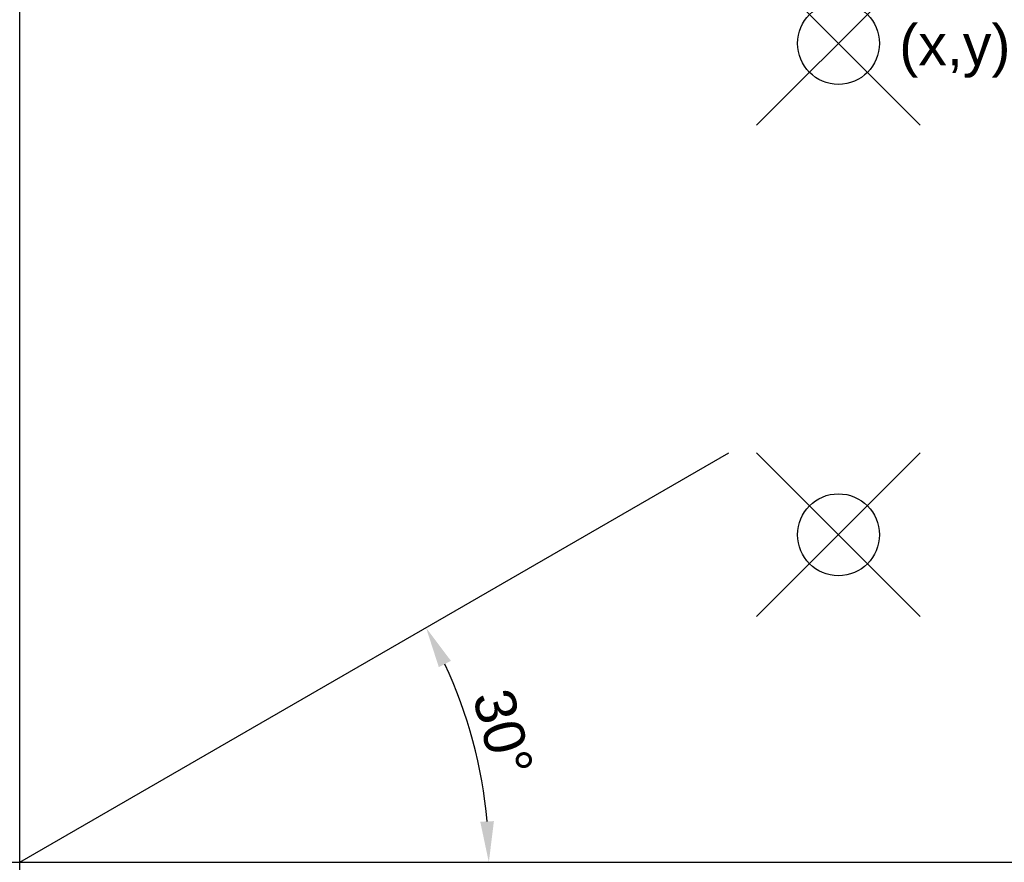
# Model space of a CAD drawing. Header units: millimetres. Extents: x 0 to 12, y 0 to 10.3.
import ezdxf

# ---------------------------------------------------------------- set-up
doc = ezdxf.new("R2010")
doc.units = ezdxf.units.MM
doc.header["$PDMODE"] = 35
doc.styles.get("Standard").update_dxf_attribs({"font": 'arial.ttf'})
doc.dimstyles.new('ISO-25', dxfattribs={"dimscale": 0.2, "dimtxt": 2.5, "dimasz": 2.5, "dimexe": 1.25, "dimexo": 0.625, "dimtad": 1, "dimtxsty": 'Standard', "dimcen": 2.5, "dimadec": 0, "dimazin": 0, "dimtfac": 1, "dimtmove": 0, "dimatfit": 3, "dimfxl": 1, "dimarcsym": 0})

# ---------------------------------------------------------------- blocks, each defined once
blk = doc.blocks.new('*D1')
at = {"color": 0, "lineweight": -2, "transparency": 16777216}
blk.add_arc((0, 0), 5.73, 5.001, 24.999, dxfattribs=at)
at = {"color": 0, "transparency": 16777216}
for points in [[(5.119, 2.383), (5.267, 2.46), (4.963, 2.865)], [(5.792, 0.503), (5.625, 0.496), (5.73, 0)]]:
    blk.add_solid(points, dxfattribs=at)
at = {"layer": 'Defpoints', "color": 0, "transparency": 16777216}
for p in [(8.66, 5), (5.643, 0.995), (0, 0), (0, 0), (9.975, 0)]:
    blk.add_point(p, dxfattribs=at)
at = {"color": 0, "transparency": 16777216, "insert": (5.902, 1.582), "char_height": 0.5, "attachment_point": 5, "rotation": 285}
blk.add_mtext('30°', dxfattribs=at)

msp = doc.modelspace()

# ---------------------------------------------------------------- linework, layer by layer
msp.add_line((0, 0), (8.66, 5))
at = {"color": 3}
msp.add_xline((0, 0), (0, 1), dxfattribs=at)
at = {"color": 1}
msp.add_xline((0, 0), (1, 0), dxfattribs=at)
for p in [(10, 10), (10, 4)]:
    msp.add_point(p)

# ---------------------------------------------------------------- texts
at = {"insert": (10.743, 10.231), "char_height": 0.5, "attachment_point": 1}
msp.add_mtext_dynamic_manual_height_columns('(x,y)', width=4.71715, gutter_width=12.5, heights=[0], dxfattribs=at)

# ---------------------------------------------------------------- dimensions: what is measured, and where the dimension line sits
dim = msp.add_angular_dim_2l(base=(5.643, 0.995), line1=((0, 0), (9.975, 0)), line2=((0, 0), (8.66, 5)), dimstyle='ISO-25')
dim.commit()
dim.dimension.update_dxf_attribs({"geometry": '*D1', "text_midpoint": (5.902, 1.582)})

doc.saveas('drawing.dxf')
